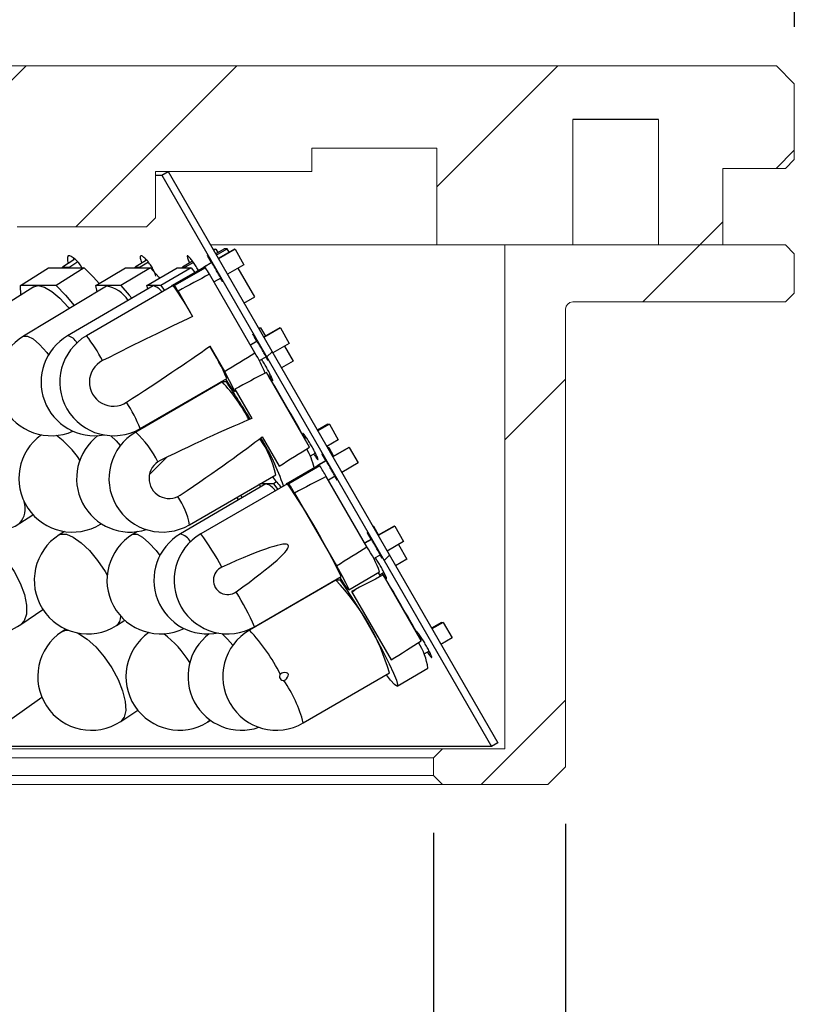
# Model space of a CAD drawing. Header units: millimetres. Extents: x -201 to 202, y 143 to 428.
# Tile 13 of 19: x 104 to 115, y 314 to 328. Entities that reach past the tile are written whole.
import ezdxf

# ---------------------------------------------------------------- set-up
doc = ezdxf.new("R2010")
doc.units = ezdxf.units.MM
doc.header["$LTSCALE"] = 0.25
doc.layers.get('0').update_dxf_attribs({"lineweight": 30})
for name, color, linetype, lineweight in [('BASE', 7, 'Continuous', 20), ('COVER', 7, 'Continuous', 20), ('DIMENSION', 6, 'Continuous', 9)]:
    doc.layers.add(name, color=color, linetype=linetype, lineweight=lineweight)
doc.layers.add('PCB ASSY', color=7, linetype='Continuous')
doc.styles.add('VS Standard', font='msgothic.ttc', dxfattribs={"height": 3})
doc.dimstyles.new('VS Standard x0.5', dxfattribs={"dimtxt": 3, "dimasz": 3, "dimexe": 0.5, "dimexo": 0.8, "dimgap": 0.5, "dimtad": 3, "dimlfac": 2, "dimrnd": 0.0001, "dimzin": 9, "dimdsep": 46, "dimtxsty": 'VS Standard', "dimcen": 0, "dimaunit": 1, "dimadec": 0, "dimazin": 2, "dimtfac": 1, "dimtmove": 0, "dimatfit": 3, "dimfxl": 1, "dimtolj": 1, "dimtzin": 0, "dimarcsym": 0})
pattern_1 = [(45, (-141.3893, 164.1277), (-2.245064, 2.245064), [])]

# ---------------------------------------------------------------- blocks, each defined once
blk = doc.blocks.new('*D324')
at = {"layer": 'Defpoints', "color": 0}
for p in [(115.067, 346.794), (55.067, 327.22), (115.067, 327.22)]:
    blk.add_point(p, dxfattribs=at)
at = {"layer": 'DIMENSION', "color": 0, "lineweight": -2}
for p, q in [((55.067, 328.02), (55.067, 347.294)), ((115.067, 328.02), (115.067, 347.294)), ((58.067, 346.794), (112.067, 346.794))]:
    blk.add_line(p, q, dxfattribs=at)
at = {"layer": 'DIMENSION', "color": 0}
for points in [[(58.067, 347.294), (58.067, 346.294), (55.067, 346.794)], [(112.067, 346.294), (112.067, 347.294), (115.067, 346.794)]]:
    blk.add_solid(points, dxfattribs=at)
at = {"layer": 'DIMENSION', "color": 0, "insert": (85.067, 349.039), "char_height": 3, "attachment_point": 5, "style": 'VS Standard'}
blk.add_mtext('\\A1;φ\\A1;120', dxfattribs=at)
blk = doc.blocks.new('*D326')
at = {"layer": 'Defpoints', "color": 0}
for p in [(60.985, 319.642), (59.992, 317.42), (110.142, 317.42), (91.158, 307.833), (93.307, 300.97)]:
    blk.add_point(p, dxfattribs=at)
at = {"layer": 'DIMENSION', "color": 0, "lineweight": -2}
blk.add_arc((64.83, 317.42), 28.02, 336.1242, 353.8626, dxfattribs=at)
at = {"layer": 'DIMENSION', "color": 0}
for points in [[(93.188, 314.398), (92.19, 314.451), (92.849, 317.42)], [(90.006, 306.306), (90.897, 305.853), (89.092, 303.405)]]:
    blk.add_solid(points, dxfattribs=at)
at = {"layer": 'DIMENSION', "color": 0, "insert": (89.911, 310.697), "char_height": 3, "attachment_point": 5, "rotation": 74.9934, "style": 'VS Standard'}
blk.add_mtext('\\A1;30%%d', dxfattribs=at)
blk = doc.blocks.new('*D327')
at = {"layer": 'Defpoints', "color": 0}
for p in [(60.117, 317.545), (110.017, 317.545), (110.017, 296.291)]:
    blk.add_point(p, dxfattribs=at)
at = {"layer": 'DIMENSION', "color": 0, "lineweight": -2}
for p, q in [((60.117, 316.745), (60.117, 295.791)), ((110.017, 316.745), (110.017, 295.791)), ((63.117, 296.291), (107.017, 296.291))]:
    blk.add_line(p, q, dxfattribs=at)
at = {"layer": 'DIMENSION', "color": 0}
for points in [[(63.117, 296.791), (63.117, 295.791), (60.117, 296.291)], [(107.017, 295.791), (107.017, 296.791), (110.017, 296.291)]]:
    blk.add_solid(points, dxfattribs=at)
at = {"layer": 'DIMENSION', "color": 0, "insert": (85.067, 298.534), "char_height": 3, "attachment_point": 5, "style": 'VS Standard'}
blk.add_mtext('\\A1;φ\\A1;99.8', dxfattribs=at)
blk = doc.blocks.new('*D328')
at = {"layer": 'Defpoints', "color": 0}
for p in [(58.267, 317.67), (111.867, 317.67), (111.867, 286.714)]:
    blk.add_point(p, dxfattribs=at)
at = {"layer": 'DIMENSION', "color": 0, "lineweight": -2}
for p, q in [((58.267, 316.87), (58.267, 286.214)), ((111.867, 316.87), (111.867, 286.214)), ((61.267, 286.714), (108.867, 286.714))]:
    blk.add_line(p, q, dxfattribs=at)
at = {"layer": 'DIMENSION', "color": 0}
for points in [[(61.267, 287.214), (61.267, 286.214), (58.267, 286.714)], [(108.867, 286.214), (108.867, 287.214), (111.867, 286.714)]]:
    blk.add_solid(points, dxfattribs=at)
at = {"layer": 'DIMENSION', "color": 0, "insert": (85.067, 288.959), "char_height": 3, "attachment_point": 5, "style": 'VS Standard'}
blk.add_mtext('\\A1;φ\\A1;107.2', dxfattribs=at)

msp = doc.modelspace()

# ---------------------------------------------------------------- hatches: boundary and pattern name
at = {"layer": 'BASE'}
h = msp.add_hatch(dxfattribs=at)
h.set_pattern_fill('ANSI31', color=256, style=0)
h.set_pattern_definition(pattern_1)
h.paths.add_polyline_path([(114.9416, 326.0353), (115.0666, 326.1603), (115.0666, 327.2203), (114.8166, 327.4703), (104.3166, 327.4703), (104.0666, 327.2203), (104.0666, 325.3453), (104.1916, 325.2203), (106.0016, 325.2203), (106.1266, 325.3453), (106.1266, 325.9953), (108.3166, 325.9953), (108.3166, 326.3203), (110.0666, 326.3203), (110.0666, 324.9703), (111.9666, 324.9703), (111.9666, 326.7203), (113.1666, 326.7203), (113.1666, 324.9703), (114.0666, 324.9703), (114.0666, 326.0353)], flags=0)
at = {"layer": 'COVER'}
h = msp.add_hatch(dxfattribs=at)
h.set_pattern_fill('ANSI31', color=256, style=0)
h.set_pattern_definition(pattern_1)
edge = h.paths.add_edge_path(flags=0)
edge.add_line((111.0166, 324.9703), (111.0166, 317.9203))
edge.add_line((111.0166, 317.9203), (110.1416, 317.9203))
edge.add_line((110.1416, 317.9203), (110.0166, 317.7953))
edge.add_line((110.0166, 317.7953), (110.0166, 317.5453))
edge.add_line((110.0166, 317.5453), (110.1416, 317.4203))
edge.add_line((110.1416, 317.4203), (111.6166, 317.4203))
edge.add_line((111.6166, 317.4203), (111.8666, 317.6703))
edge.add_line((111.8666, 317.6703), (111.8666, 324.0703))
edge.add_arc((111.9666, 324.0703), 0.1, 90, 180, ccw=False)
edge.add_line((111.9666, 324.1703), (114.9416, 324.1703))
edge.add_line((114.9416, 324.1703), (115.0666, 324.2953))
edge.add_line((115.0666, 324.2953), (115.0666, 324.8453))
edge.add_line((115.0666, 324.8453), (114.9416, 324.9703))
edge.add_line((114.9416, 324.9703), (111.0166, 324.9703))
at = {"layer": 'PCB ASSY'}
h = msp.add_hatch(dxfattribs=at)
h.set_pattern_fill('ANSI31', color=256, style=0)
h.set_pattern_definition(pattern_1)
h.paths.add_polyline_path([(110.9166, 318.0047), (106.3032, 325.9953), (106.2166, 325.9453), (110.83, 317.9547)], flags=0)
h = msp.add_hatch(dxfattribs=at)
h.set_pattern_fill('ANSI31', color=256, style=0)
h.set_pattern_definition(pattern_1)
edge = h.paths.add_edge_path(flags=0)
edge.add_ellipse((85.0666, 309.4254), major_axis=(29.4131, 16.9908), ratio=0.0283356, start_angle=1.30629, end_angle=1.36938)
edge.add_line((107.2376, 322.9495), (107.4751, 322.5384))
edge.add_ellipse((85.0666, 309.4254), major_axis=(22.9193, 13.2396), ratio=0.0283356, start_angle=0.32196, end_angle=0.65187)
edge.add_arc((106.3182, 321.7016), 0.2802, 115.97676, 304.04981)
edge.add_ellipse((85.0666, 309.4254), major_axis=(22.9193, 13.2396), ratio=0.0283356, start_angle=359.34813, end_angle=359.67804)
edge.add_line((107.6211, 322.2857), (107.8585, 321.8746))
edge.add_ellipse((85.0666, 309.4254), major_axis=(29.4131, 16.9908), ratio=0.0283356, start_angle=358.63062, end_angle=358.69371)
edge.add_line((108.283, 322.1397), (107.6794, 323.1848))
h = msp.add_hatch(dxfattribs=at)
h.set_pattern_fill('ANSI31', color=256, style=0)
h.set_pattern_definition(pattern_1)
edge = h.paths.add_edge_path(flags=0)
edge.add_ellipse((85.0666, 305.7303), major_axis=(29.4131, 16.9908), ratio=0.0283356, start_angle=358.86165, end_angle=358.92381)
edge.add_line((109.8477, 319.4312), (109.3156, 320.3522))
edge.add_ellipse((85.0666, 305.7303), major_axis=(29.4131, 16.9908), ratio=0.0283356, start_angle=1.07619, end_angle=1.13835)
edge.add_line((108.8721, 320.12), (109.4249, 319.163))

# ---------------------------------------------------------------- linework, layer by layer
at = {"color": 7, "linetype": 'Continuous', "lineweight": 25}
msp.add_line((113.1666, 326.7203), (111.9666, 326.7203), dxfattribs=at)
at = {"layer": 'BASE'}
for p, q in [((65.8166, 327.4703), (104.3166, 327.4703)), ((104.0666, 327.2203), (104.3166, 327.4703)), ((114.8166, 327.4703), (104.3166, 327.4703)), ((114.8166, 327.4703), (115.0666, 327.2203)), ((115.0666, 326.1603), (115.0666, 327.2203)), ((111.9666, 324.9703), (111.9666, 326.7203)), ((113.1666, 326.7203), (113.1666, 324.9703)), ((108.3166, 326.3203), (110.0666, 326.3203)), ((108.3166, 325.9953), (108.3166, 326.3203)), ((110.0666, 326.3203), (110.0666, 324.9703)), ((115.0666, 326.1603), (114.9416, 326.0353)), ((106.1266, 325.9953), (108.3166, 325.9953)), ((106.1266, 325.3453), (106.1266, 325.9953)), ((114.0666, 326.0353), (114.9416, 326.0353)), ((114.0666, 324.9703), (114.0666, 326.0353)), ((106.1266, 325.3453), (106.0016, 325.2203)), ((104.1916, 325.2203), (106.0016, 325.2203)), ((110.0666, 324.9703), (106.8949, 324.9703)), ((110.0666, 324.9703), (111.9666, 324.9703)), ((113.1666, 324.9703), (114.0666, 324.9703)), ((111.8666, 317.6703), (111.6166, 317.4203))]:
    msp.add_line(p, q, dxfattribs=at)
at = {"layer": 'COVER'}
for p, q in [((111.0166, 324.9703), (114.9416, 324.9703)), ((111.0166, 317.9203), (111.0166, 324.9703)), ((114.9416, 324.9703), (115.0666, 324.8453)), ((115.0666, 324.8453), (115.0666, 324.2953)), ((114.9416, 324.1703), (111.9666, 324.1703)), ((115.0666, 324.2953), (114.9416, 324.1703)), ((111.8666, 324.0703), (111.8666, 317.6703)), ((59.9916, 317.9203), (110.1416, 317.9203)), ((110.0166, 317.7953), (110.1416, 317.9203)), ((110.1416, 317.9203), (111.0166, 317.9203)), ((110.0166, 317.7953), (60.1166, 317.7953)), ((110.0166, 317.5453), (110.0166, 317.7953)), ((110.1416, 317.4203), (59.9916, 317.4203)), ((60.1166, 317.5453), (110.0166, 317.5453)), ((110.1416, 317.4203), (110.0166, 317.5453)), ((111.6166, 317.4203), (110.1416, 317.4203))]:
    msp.add_line(p, q, dxfattribs=at)
msp.add_arc((111.9666, 324.0703), 0.1, 90, 180, dxfattribs=at)
at = {"layer": 'PCB ASSY'}
for p, q in [((106.2166, 325.9453), (106.3032, 325.9953)), ((106.3032, 325.9953), (110.9166, 318.0047)), ((106.1266, 325.9453), (106.2166, 325.9453)), ((106.2166, 325.9453), (110.83, 317.9547)), ((106.932, 324.9073), (106.9315, 324.907)), ((106.932, 324.9073), (106.9727, 324.9073)), ((106.9727, 324.9073), (106.9418, 324.8892)), ((106.9685, 324.8429), (107.0893, 324.9129)), ((106.9727, 324.9073), (106.9993, 324.8607)), ((106.979, 324.8248), (107.1309, 324.9129)), ((107.2327, 324.9073), (107.0067, 324.7768)), ((107.2409, 324.9073), (107.0087, 324.7732)), ((107.1309, 324.9129), (107.0893, 324.9129)), ((107.1587, 324.8646), (107.1309, 324.9129)), ((107.2327, 324.9073), (107.2409, 324.9073)), ((107.2409, 324.9073), (107.3658, 324.6908)), ((104.986, 324.7591), (104.8254, 324.6573)), ((105.0426, 324.7296), (104.9286, 324.6573)), ((106.0042, 324.7547), (105.8429, 324.6573)), ((106.0295, 324.7261), (105.9154, 324.6573)), ((106.6457, 324.7398), (106.5048, 324.6573)), ((106.6579, 324.7231), (106.5455, 324.6573)), ((106.915, 324.7238), (106.7999, 324.6573)), ((106.9171, 324.7203), (106.8081, 324.6573)), ((106.8738, 324.7879), (106.9117, 324.7219)), ((104.2382, 324.3987), (104.6326, 324.6487)), ((104.6326, 324.6487), (104.83, 324.6487)), ((105.1305, 324.6487), (104.7361, 324.3987)), ((104.83, 324.6487), (104.8254, 324.6573)), ((104.8254, 324.6573), (104.9286, 324.6573)), ((104.83, 324.6487), (104.9332, 324.6487)), ((104.9286, 324.6573), (104.9332, 324.6487)), ((104.9332, 324.6487), (105.1305, 324.6487)), ((105.2944, 324.3987), (105.7088, 324.6487)), ((106.059, 324.6487), (105.6447, 324.3987)), ((105.7088, 324.6487), (105.8476, 324.6487)), ((105.8476, 324.6487), (105.8429, 324.6573)), ((105.8429, 324.6573), (105.9154, 324.6573)), ((105.8476, 324.6487), (105.9202, 324.6487)), ((105.9154, 324.6573), (105.9202, 324.6487)), ((105.9202, 324.6487), (106.059, 324.6487)), ((106.0046, 324.3987), (106.4318, 324.6487)), ((106.6284, 324.6487), (106.2011, 324.3987)), ((106.3565, 324.3987), (106.7893, 324.6487)), ((106.8287, 324.6487), (106.396, 324.3987)), ((106.4318, 324.6487), (106.5097, 324.6487)), ((106.5097, 324.6487), (106.5048, 324.6573)), ((106.5048, 324.6573), (106.5455, 324.6573)), ((106.5097, 324.6487), (106.5505, 324.6487)), ((106.5455, 324.6573), (106.5505, 324.6487)), ((106.5505, 324.6487), (106.6284, 324.6487)), ((106.6284, 324.6487), (106.6786, 324.5841)), ((106.7893, 324.6487), (106.8049, 324.6487)), ((106.7999, 324.6573), (106.8081, 324.6573)), ((106.8049, 324.6487), (106.7999, 324.6573)), ((106.8049, 324.6487), (106.8131, 324.6487)), ((106.8081, 324.6573), (106.8131, 324.6487)), ((106.8131, 324.6487), (106.8287, 324.6487)), ((107.3658, 324.6908), (107.1337, 324.5567)), ((107.5166, 324.2417), (107.2853, 324.6443)), ((107.5186, 323.4606), (106.8845, 324.5582)), ((107.0411, 324.5032), (106.9475, 324.4492)), ((107.0383, 324.5016), (107.0654, 324.4544)), ((104.4272, 324.3826), (103.3228, 323.6826)), ((104.4872, 324.3987), (104.2382, 324.3987)), ((104.2451, 324.2672), (104.2382, 324.3987)), ((105.441, 324.3913), (104.2807, 323.6913)), ((104.7361, 324.3987), (104.4872, 324.3987)), ((106.0941, 324.3965), (104.8978, 323.6965)), ((106.3759, 324.3986), (105.1641, 323.6986)), ((105.4696, 324.3987), (105.2944, 324.3987)), ((105.3111, 324.313), (105.2944, 324.3987)), ((105.6447, 324.3987), (105.4696, 324.3987)), ((106.0206, 324.3535), (106.0046, 324.3987)), ((106.1029, 324.3987), (106.0046, 324.3987)), ((106.2011, 324.3987), (106.1029, 324.3987)), ((106.2011, 324.3987), (106.2553, 324.3289)), ((106.3762, 324.3987), (106.3565, 324.3987)), ((106.396, 324.3987), (106.3762, 324.3987)), ((106.4435, 324.3218), (106.6478, 323.968)), ((107.366, 324.1544), (107.5166, 324.2417)), ((107.5663, 323.8075), (107.5993, 323.8075)), ((107.5993, 323.8075), (107.5746, 323.7931)), ((107.5993, 323.8075), (107.6656, 323.6909)), ((107.8674, 323.8075), (107.6416, 323.6771)), ((107.8755, 323.8075), (107.6437, 323.6735)), ((107.8674, 323.8075), (107.8755, 323.8075)), ((107.8755, 323.8075), (108.0005, 323.591)), ((107.5497, 323.624), (107.4556, 323.5696)), ((107.5518, 323.6204), (107.4577, 323.5661)), ((106.8891, 323.5504), (107.0934, 323.1966)), ((108.0005, 323.591), (107.7686, 323.457)), ((107.9339, 323.5525), (108.0542, 323.3433)), ((107.6758, 323.4034), (107.5794, 323.3477)), ((108.0542, 323.3433), (107.8895, 323.2477)), ((105.9144, 322.3997), (107.1262, 323.0997)), ((108.283, 322.1397), (107.6794, 323.1848)), ((107.7327, 323.1568), (107.7058, 323.1412)), ((107.0575, 323.0503), (105.8509, 322.3503)), ((106.8839, 322.9496), (106.8768, 322.9557)), ((106.9669, 323.0077), (106.9686, 322.9988)), ((107.0606, 323.0511), (107.0421, 323.0511)), ((107.0575, 323.0503), (107.0606, 323.0511)), ((107.1198, 323.0511), (107.0606, 323.0511)), ((107.1321, 323.0583), (107.1198, 323.0511)), ((107.2376, 322.9495), (107.4751, 322.5384)), ((107.2325, 322.9157), (107.251, 322.9264)), ((108.5372, 322.4599), (108.3927, 322.3761)), ((108.5617, 322.4599), (108.3989, 322.3655)), ((108.5372, 322.4599), (108.5617, 322.4599)), ((108.5617, 322.4599), (108.6861, 322.2434)), ((107.6211, 322.2857), (107.8585, 321.8746)), ((108.2312, 322.2824), (108.2107, 322.2705)), ((108.2374, 322.2718), (108.2167, 322.2598)), ((108.6861, 322.2434), (108.5237, 322.1492)), ((108.5313, 322.136), (108.5514, 322.136)), ((108.5514, 322.136), (108.5364, 322.1273)), ((108.5514, 322.136), (108.6208, 322.0141)), ((108.8318, 322.136), (108.6065, 322.0059)), ((108.84, 322.136), (108.6085, 322.0023)), ((108.8318, 322.136), (108.84, 322.136)), ((108.84, 322.136), (108.965, 321.9195)), ((108.3647, 322.0569), (108.2916, 322.0146)), ((107.9556, 321.6274), (108.3884, 321.8774)), ((108.4279, 321.8774), (107.9951, 321.6274)), ((108.3884, 321.8774), (108.4041, 321.8774)), ((108.5142, 321.9525), (108.3991, 321.886)), ((108.4041, 321.8774), (108.3991, 321.886)), ((108.3991, 321.886), (108.4072, 321.886)), ((108.4041, 321.8774), (108.4122, 321.8774)), ((108.5163, 321.949), (108.4072, 321.886)), ((108.4072, 321.886), (108.4122, 321.8774)), ((108.4122, 321.8774), (108.4279, 321.8774)), ((108.965, 321.9195), (108.7335, 321.7858)), ((106.6036, 321.0529), (107.8102, 321.7529)), ((109.0863, 320.7466), (108.5177, 321.7311)), ((108.6403, 321.732), (108.548, 321.6786)), ((107.6727, 321.6252), (106.4765, 320.9252)), ((107.975, 321.6273), (106.7632, 320.9273)), ((107.5992, 321.5822), (107.5832, 321.6274)), ((107.6815, 321.6274), (107.5939, 321.6274)), ((107.7798, 321.6274), (107.6815, 321.6274)), ((107.8228, 321.6526), (107.7798, 321.6274)), ((107.7798, 321.6274), (107.8401, 321.5493)), ((107.9754, 321.6274), (107.9556, 321.6274)), ((107.9951, 321.6274), (107.9754, 321.6274)), ((107.2618, 321.4347), (107.2905, 321.4015)), ((107.3161, 321.4662), (107.3428, 321.4321)), ((108.0751, 321.4972), (108.6627, 320.4801)), ((104.2297, 321.0741), (104.414, 321.1948)), ((105.3697, 321.07), (105.3606, 321.0633)), ((105.3606, 321.0633), (105.3706, 321.0695)), ((109.1663, 321.0362), (109.1779, 321.0362)), ((109.1779, 321.0362), (109.1692, 321.0311)), ((109.1779, 321.0362), (109.2493, 320.9107)), ((109.4665, 321.0362), (109.2414, 320.9061)), ((109.4747, 321.0362), (109.2434, 320.9026)), ((109.4665, 321.0362), (109.4747, 321.0362)), ((109.4747, 321.0362), (109.5996, 320.8197)), ((104.8566, 320.9597), (104.7802, 320.9113)), ((105.8756, 320.9585), (105.8118, 320.92)), ((109.1489, 320.8527), (109.056, 320.7991)), ((109.151, 320.8492), (109.0581, 320.7955)), ((109.5996, 320.8197), (109.3684, 320.6861)), ((109.5279, 320.7783), (109.6465, 320.572)), ((109.2749, 320.6321), (109.1785, 320.5764)), ((109.6465, 320.572), (109.4875, 320.4798)), ((107.5135, 319.6284), (108.7253, 320.3284)), ((108.8316, 320.1444), (109.2644, 320.3944)), ((109.2438, 320.3825), (109.2768, 320.332)), ((109.325, 320.3855), (109.2648, 320.3506)), ((109.8477, 319.4312), (109.3156, 320.3522)), ((108.6498, 320.2791), (107.4432, 319.5791)), ((108.6529, 320.2799), (108.6412, 320.2799)), ((108.7121, 320.2799), (108.6529, 320.2799)), ((108.7294, 320.2899), (108.7121, 320.2799)), ((108.8721, 320.12), (109.4249, 319.163)), ((104.2417, 319.6576), (104.5529, 319.8692)), ((105.5833, 319.6444), (105.6999, 319.7183)), ((110.1295, 319.6887), (109.9908, 319.6082)), ((110.154, 319.6887), (109.9969, 319.5975)), ((110.1295, 319.6887), (110.154, 319.6887)), ((110.154, 319.6887), (110.2784, 319.4722)), ((104.8742, 319.5938), (104.8192, 319.5578)), ((109.8235, 319.5111), (109.8082, 319.5022)), ((109.8297, 319.5005), (109.8142, 319.4915)), ((110.2784, 319.4722), (110.1218, 319.3813)), ((109.957, 319.2857), (109.8839, 319.2433)), ((108.1959, 318.2816), (109.4025, 318.9816)), ((109.5091, 318.7978), (109.9401, 319.0478)), ((104.085, 318.3189), (104.5382, 318.6407)), ((105.6408, 318.3028), (105.8803, 318.4597)), ((106.858, 318.292), (106.8997, 318.3177)), ((110.9166, 318.0047), (110.83, 317.9547)), ((110.83, 317.9547), (59.3032, 317.9547))]:
    msp.add_line(p, q, dxfattribs=at)
at = {"layer": 'PCB ASSY', "elevation": 0, "flags": 128}
for points in [[(105.1305, 324.6487), (105.2626, 324.5164), (105.3398, 324.426)], [(106.059, 324.6487), (106.1761, 324.5164), (106.1857, 324.5046)], [(104.4272, 324.3826), (104.4872, 324.3987), (104.5749, 324.3782), (104.6785, 324.3183), (104.7916, 324.2226), (104.9071, 324.0972), (104.9224, 324.0784)], [(104.7361, 324.3987), (104.8682, 324.2664), (104.99, 324.1192)], [(105.6447, 324.3987), (105.7617, 324.2664), (105.7968, 324.2225)], [(104.2807, 323.6913), (104.2849, 323.6935), (104.3394, 323.6935), (104.4147, 323.653), (104.5058, 323.5746), (104.6072, 323.4632), (104.632, 323.4326)], [(107.0934, 323.1966), (107.1594, 323.0734), (107.2055, 322.983), (107.2296, 322.9297), (107.2305, 322.9161), (107.2082, 322.943), (107.1636, 323.009), (107.1114, 323.0912)], [(105.504, 322.3), (105.5788, 322.2271), (105.6353, 322.1622)], [(103.3984, 320.8981), (103.4545, 320.9222), (103.5537, 320.9222), (103.6697, 320.8818), (103.7952, 320.8033), (103.9222, 320.6919), (104.0428, 320.5544), (104.1494, 320.3996), (104.2353, 320.2371), (104.2951, 320.0771), (104.3251, 319.9298), (104.3233, 319.8044), (104.2899, 319.7087), (104.2417, 319.6576)], [(104.7802, 320.9113), (104.8041, 320.9222), (104.8817, 320.9222), (104.9781, 320.8818), (105.0873, 320.8033), (105.2025, 320.6919), (105.3164, 320.5544), (105.4218, 320.3996), (105.4526, 320.348)], [(105.8118, 320.92), (105.816, 320.9222), (105.8706, 320.9222), (105.9458, 320.8818), (106.0369, 320.8033), (106.1383, 320.6919), (106.1909, 320.6258)], [(108.6627, 320.4801), (108.737, 320.3427), (108.7917, 320.2378), (108.8238, 320.1706), (108.8318, 320.1446), (108.8152, 320.1611), (108.7749, 320.2192), (108.7129, 320.3161), (108.7105, 320.3199)], [(108.7121, 320.2799), (108.8029, 320.1476), (108.9049, 319.9894), (109.013, 319.8133), (109.1217, 319.6281), (109.2257, 319.443), (109.3197, 319.2672), (109.399, 319.1096), (109.4597, 318.978), (109.4987, 318.8791), (109.5141, 318.8176), (109.5051, 318.7968), (109.4721, 318.8176), (109.4169, 318.8791), (109.3582, 318.9559)], [(104.8192, 319.5578), (104.8576, 319.5747), (104.9078, 319.5797)], [(105.0379, 319.5418), (105.0526, 319.5342), (105.1702, 319.4558), (105.2916, 319.3444), (105.4091, 319.2069), (105.5153, 319.052), (105.6036, 318.8895), (105.6684, 318.7296), (105.7057, 318.5823), (105.7131, 318.4569), (105.6901, 318.3612), (105.6408, 318.3028)], [(107.058, 319.5322), (107.137, 319.4558), (107.2113, 319.3691)], [(106.8878, 318.3263), (106.8699, 318.3012), (106.858, 318.292)]]:
    msp.add_lwpolyline(points, dxfattribs=at)
at = {"layer": 'PCB ASSY'}
for centre, radius, start, end in [((97.038, 318.5446), 11.5376, 31.41385, 31.94142), ((105.3785, 323.9678), 0.4281, 31.47923, 81.60407), ((106.05, 324.2056), 0.1959, 31.216, 77.0098), ((103.0674, 322.0109), 4.0804, 28.66277, 35.81604), ((96.9284, 318.4949), 11.1575, 31.48271, 31.94689), ((104.6682, 323.0491), 0.75, 121.10382, 293.92981), ((105.2766, 323.0491), 0.75, 120.33473, 280.08355), ((105.5392, 323.0491), 0.75, 120.01329, 300.01329), ((104.8555, 323.5034), 0.1977, 28.80656, 77.65179), ((102.9737, 322.0495), 2.7417, 28.30791, 36.9748), ((103.9635, 321.7235), 3.4491, 23.51519, 31.98182), ((105.5392, 323.0491), 0.3366, 116.77804, 303.24854), ((105.1829, 322.0897), 2.7083, 23.65604, 30.40922), ((82.3769, 307.8716), 29.5755, 28.84419, 31.18239), ((105.4152, 321.4829), 2.2731, 27.22222, 43.62264), ((100.6197, 318.5239), 7.9212, 30.37744, 34.85682), ((103.838, 321.5574), 2.2408, 22.08042, 32.69003), ((103.8189, 321.7016), 0.75, 123.21079, 303.21079), ((104.9668, 321.7016), 0.75, 125.54812, 301.66999), ((103.8601, 321.132), 1.4657, 34.37086, 53.01009), ((105.7742, 321.7016), 0.75, 127.00436, 287.5805), ((106.2272, 321.7016), 0.75, 120.1199, 300.1199), ((104.8035, 321.2422), 1.5248, 26.99391, 46.61546), ((106.4751, 321.4676), 1.3652, 12.06075, 35.44669), ((104.4699, 320.3785), 3.6595, 19.43395, 31.13993), ((107.0109, 321.4655), 1.3948, 16.22616, 27.78991), ((106.3182, 321.7016), 0.2802, 115.97676, 304.04981), ((97.3405, 314.972), 13.062, 31.16241, 31.91531), ((108.4212, 322.1544), 0.7823, 213.10432, 227.36358), ((107.6252, 321.4254), 0.2054, 29.96909, 76.61625), ((99.6778, 315.9708), 10.0422, 25.7172, 34.28281), ((97.2761, 314.9493), 12.6291, 31.23025, 31.92329), ((105.5979, 320.8697), 1.0223, 10.3232, 34.53906), ((103.9877, 321.2803), 0.3179, 319.57025, 17.88641), ((103.82, 320.2779), 0.75, 124.21076, 304.21076), ((105.1818, 320.2779), 0.75, 122.36853, 302.36853), ((106.1993, 320.2779), 0.75, 121.10382, 295.93176), ((106.8552, 320.2779), 0.75, 120.33473, 282.0063), ((107.1384, 320.2779), 0.75, 120.01329, 300.01329), ((106.4298, 320.7202), 0.2102, 27.29439, 77.17217), ((103.7472, 318.7069), 3.7452, 27.932, 36.3599), ((107.6397, 319.7943), 1.732, 20.2743, 33.3588), ((107.1384, 320.2779), 0.201, 114.16538, 305.8612), ((83.0362, 304.5575), 30.6608, 29.01939, 31.00719), ((106.4066, 318.1106), 3.1199, 16.21016, 44.02964), ((104.0833, 318.125), 3.7452, 23.66667, 32.09458), ((105.4946, 319.763), 0.1481, 306.78732, 4.92772), ((105.23, 318.9303), 0.75, 123.21079, 303.21079), ((106.4642, 318.9303), 0.75, 124.84003, 301.66999), ((105.3058, 318.3063), 1.5407, 32.24061, 52.53218), ((107.3324, 318.9303), 0.75, 127.13431, 288.95186), ((107.8195, 318.9303), 0.75, 120.1199, 300.1199), ((105.4957, 317.7577), 2.6665, 26.86793, 43.0832), ((109.0803, 318.9325), 0.8675, 7.6396, 33.05024), ((107.9174, 318.9303), 0.0539, 96.85852, 323.16806), ((106.3985, 317.8191), 1.8559, 14.43045, 34.74238)]:
    msp.add_arc(centre, radius, start, end, dxfattribs=at)
for centre, major_axis, start_param, end_param in [((85.0666, 311.2229), (29.4131, 16.9908), 0.7188623, 0.7409469), ((85.0666, 311.2229), (22.9193, 13.2396), 0.3274006, 0.4646752), ((85.0666, 311.2229), (22.9193, 13.2396), 5.8185101, 5.9557847), ((85.0666, 311.2229), (29.4131, 16.9908), 5.5422384, 5.564323), ((85.0666, 309.4254), (29.4131, 16.9908), 0.6776286, 0.7007855), ((85.0666, 309.4254), (22.9193, 13.2396), 0.195772, 0.3818321), ((85.0666, 309.4254), (22.9193, 13.2396), 5.9013532, 6.0874133), ((85.0666, 309.4254), (29.4131, 16.9908), 5.5823998, 5.6055567), ((85.0666, 307.5279), (29.4131, 16.9908), 0.6317972, 0.6563223), ((85.0666, 307.5279), (22.9193, 13.2396), 6.0132792, 6.5530914), ((85.0666, 307.5279), (29.4131, 16.9908), 5.626863, 5.6513881), ((85.0666, 305.7303), (29.4131, 16.9908), 0.5854317, 0.6115694), ((85.0666, 305.7303), (29.4131, 16.9908), 5.6716159, 5.6977536), ((85.0666, 305.7303), (22.9193, 13.2396), 6.2170258, 6.3493448)]:
    msp.add_ellipse(centre, major_axis=major_axis, ratio=0.0283356, start_param=start_param, end_param=end_param, dxfattribs=at)
for points, knots in [([(105.0994, 324.6487), (105.095, 324.6567), (105.085, 324.6751), (105.0655, 324.7029), (105.0327, 324.7423), (104.9888, 324.7816), (104.9473, 324.8099), (104.9213, 324.8174), (104.9075, 324.8148), (104.8986, 324.8044), (104.8934, 324.7786), (104.8959, 324.7457), (104.9053, 324.7158), (104.9073, 324.7092)], [0, 0, 0, 0, 0.0519656, 0.1180412, 0.1881731, 0.3529218, 0.5178404, 0.5881959, 0.654457, 0.7205559, 0.7904483, 0.9537369, 1, 1, 1, 1]), ([(104.9794, 324.7857), (104.9795, 324.7835), (104.98, 324.7759), (104.9835, 324.766), (104.986, 324.7591)], [0, 0, 0, 0, 0.2980203, 1, 1, 1, 1]), ([(106.1331, 324.5313), (106.126, 324.5527), (106.1158, 324.5832), (106.0938, 324.6293), (106.0762, 324.661), (106.0565, 324.6916), (106.0262, 324.7325), (105.9875, 324.775), (105.9519, 324.8069), (105.9307, 324.8174), (105.9203, 324.8169), (105.9146, 324.8085), (105.9137, 324.7854), (105.92, 324.7527), (105.9318, 324.7215), (105.935, 324.7129)], [0, 0, 0, 0, 0.1306543, 0.1861728, 0.2384328, 0.2906734, 0.3461228, 0.4763766, 0.6067863, 0.6624121, 0.7147924, 0.767037, 0.8222762, 0.9513369, 1, 1, 1, 1]), ([(106.7264, 324.6124), (106.7255, 324.6143), (106.7195, 324.6259), (106.7063, 324.649), (106.6876, 324.6799), (106.6597, 324.7223), (106.626, 324.7677), (106.5963, 324.8032), (106.5802, 324.8167), (106.5733, 324.8183), (106.571, 324.8119), (106.5746, 324.7915), (106.5857, 324.7591), (106.6004, 324.7266), (106.6052, 324.7161)], [0, 0, 0, 0, 0.0121279, 0.0745333, 0.1369186, 0.2031388, 0.3586943, 0.5144565, 0.5808895, 0.6434376, 0.7058144, 0.7717611, 0.9258418, 1, 1, 1, 1]), ([(107.0354, 324.514), (107.0247, 324.5334), (107.0095, 324.561), (106.9844, 324.6052), (106.9663, 324.6367), (106.9481, 324.6681), (106.9224, 324.7117), (106.8935, 324.7599), (106.8695, 324.7987), (106.8584, 324.8152), (106.8551, 324.8189), (106.8564, 324.8146), (106.8648, 324.797), (106.8813, 324.7651), (106.8997, 324.7314), (106.9065, 324.7189)], [0, 0, 0, 0, 0.1270906, 0.1810957, 0.2319341, 0.2827589, 0.336711, 0.4634517, 0.5903738, 0.644503, 0.6954605, 0.7462712, 0.7999842, 0.92548, 1, 1, 1, 1]), ([(107.0351, 324.4997), (107.0428, 324.4874), (107.055, 324.468), (107.0642, 324.4549), (107.0675, 324.4513), (107.066, 324.4557), (107.0578, 324.4726), (107.0446, 324.497), (107.0354, 324.514)], [0, 0, 0, 0, 0.219784, 0.3448556, 0.4633596, 0.5820412, 0.7076171, 1, 1, 1, 1]), ([(107.67, 323.4142), (107.6594, 323.4335), (107.6442, 323.4611), (107.6191, 323.5054), (107.601, 323.5368), (107.5828, 323.5683), (107.5571, 323.6119), (107.5281, 323.6601), (107.5042, 323.6989), (107.4931, 323.7153), (107.4898, 323.719), (107.4911, 323.7147), (107.4994, 323.6972), (107.516, 323.6653), (107.5344, 323.6316), (107.5412, 323.6191)], [0, 0, 0, 0, 0.1270792, 0.1810809, 0.2319172, 0.282741, 0.3366935, 0.4634406, 0.5903596, 0.6444917, 0.6954538, 0.7462692, 0.7999857, 0.9254799, 1, 1, 1, 1]), ([(107.7449, 323.1325), (107.7352, 323.1524), (107.7214, 323.1808), (107.6971, 323.2256), (107.6793, 323.2572), (107.6608, 323.2883), (107.6365, 323.3276), (107.6209, 323.3506), (107.6106, 323.3657)], [0, 0, 0, 0, 0.28825806, 0.41075197, 0.52606432, 0.64134619, 0.7637219, 1, 1, 1, 1]), ([(107.6697, 323.3999), (107.6775, 323.3875), (107.6897, 323.3682), (107.6989, 323.355), (107.7021, 323.3514), (107.7007, 323.3559), (107.6925, 323.3728), (107.6793, 323.3971), (107.67, 323.4142)], [0, 0, 0, 0, 0.2197813, 0.34485147, 0.46335127, 0.58202871, 0.70760339, 1, 1, 1, 1]), ([(107.709, 323.1431), (107.7141, 323.1355), (107.7325, 323.1081), (107.7517, 323.0829), (107.7652, 323.0682), (107.7702, 323.0658), (107.7705, 323.0713), (107.7647, 323.0896), (107.7531, 323.1149), (107.7449, 323.1325)], [0, 0, 0, 0, 0.0940558, 0.3399377, 0.4457418, 0.5459882, 0.6463861, 0.7526215, 1, 1, 1, 1]), ([(108.3768, 322.0327), (108.3671, 322.0526), (108.3533, 322.0809), (108.3291, 322.1257), (108.3113, 322.1573), (108.2927, 322.1885), (108.266, 322.2316), (108.2347, 322.2784), (108.2078, 322.3155), (108.1943, 322.3305), (108.1891, 322.3332), (108.1887, 322.3278), (108.1939, 322.3105), (108.2045, 322.287), (108.2117, 322.2711)], [0, 0, 0, 0, 0.13939929, 0.19863789, 0.25440453, 0.31015771, 0.36934318, 0.50838827, 0.64760349, 0.70698698, 0.76289853, 0.81865314, 0.87759147, 1, 1, 1, 1]), ([(108.341, 322.0432), (108.3461, 322.0356), (108.3644, 322.0082), (108.3836, 321.9831), (108.3971, 321.9684), (108.4021, 321.966), (108.4025, 321.9714), (108.3967, 321.9898), (108.385, 322.015), (108.3768, 322.0327)], [0, 0, 0, 0, 0.0940374, 0.3399317, 0.4457354, 0.5459791, 0.6463744, 0.7526094, 1, 1, 1, 1]), ([(108.6345, 321.7428), (108.6239, 321.7621), (108.6087, 321.7897), (108.5836, 321.834), (108.5656, 321.8654), (108.5473, 321.8968), (108.5216, 321.9405), (108.4926, 321.9887), (108.4686, 322.0274), (108.4576, 322.0439), (108.4543, 322.0476), (108.4556, 322.0433), (108.4639, 322.0257), (108.4805, 321.9938), (108.4989, 321.9602), (108.5057, 321.9476)], [0, 0, 0, 0, 0.127063, 0.1810599, 0.2318931, 0.2827157, 0.3366688, 0.4634249, 0.5903395, 0.6444757, 0.6954444, 0.7462665, 0.7999877, 0.9254798, 1, 1, 1, 1]), ([(108.6342, 321.7285), (108.642, 321.7161), (108.6542, 321.6967), (108.6633, 321.6836), (108.6666, 321.68), (108.6652, 321.6844), (108.657, 321.7013), (108.6438, 321.7257), (108.6345, 321.7428)], [0, 0, 0, 0, 0.2197775, 0.3448457, 0.4633395, 0.582011, 0.7075839, 1, 1, 1, 1]), ([(109.2692, 320.6429), (109.2586, 320.6623), (109.2434, 320.6898), (109.2183, 320.7341), (109.2002, 320.7656), (109.182, 320.797), (109.1563, 320.8406), (109.1273, 320.8888), (109.1033, 320.9276), (109.0923, 320.944), (109.089, 320.9477), (109.0902, 320.9434), (109.0986, 320.9259), (109.1152, 320.894), (109.1335, 320.8603), (109.1404, 320.8478)], [0, 0, 0, 0, 0.127053, 0.181047, 0.2318784, 0.2827001, 0.3366536, 0.4634152, 0.5903272, 0.6444659, 0.6954386, 0.7462649, 0.799989, 0.9254797, 1, 1, 1, 1]), ([(109.3372, 320.3613), (109.3275, 320.3812), (109.3137, 320.4095), (109.2895, 320.4543), (109.2716, 320.4859), (109.2531, 320.5171), (109.2295, 320.5552), (109.2145, 320.5773), (109.2048, 320.5916)], [0, 0, 0, 0, 0.2922844, 0.4164971, 0.5334328, 0.6503442, 0.7744574, 1, 1, 1, 1]), ([(109.2689, 320.6286), (109.2767, 320.6163), (109.2889, 320.5969), (109.298, 320.5837), (109.3013, 320.5801), (109.2999, 320.5846), (109.2916, 320.6015), (109.2784, 320.6259), (109.2692, 320.6429)], [0, 0, 0, 0, 0.2197752, 0.3448421, 0.4633322, 0.5820001, 0.707572, 1, 1, 1, 1]), ([(109.3014, 320.3718), (109.3064, 320.3642), (109.3248, 320.3368), (109.344, 320.3116), (109.3575, 320.2969), (109.3625, 320.2945), (109.3628, 320.3), (109.3571, 320.3183), (109.3454, 320.3436), (109.3372, 320.3613)], [0, 0, 0, 0, 0.0940113, 0.3399231, 0.4457263, 0.5459663, 0.6463578, 0.7525923, 1, 1, 1, 1]), ([(109.9692, 319.2614), (109.9595, 319.2813), (109.9457, 319.3097), (109.9215, 319.3545), (109.9036, 319.386), (109.8851, 319.4173), (109.8584, 319.4603), (109.827, 319.5071), (109.8001, 319.5443), (109.7866, 319.5592), (109.7814, 319.5619), (109.781, 319.5565), (109.7862, 319.5392), (109.7968, 319.5157), (109.804, 319.4998)], [0, 0, 0, 0, 0.1393723, 0.198603, 0.2543646, 0.3101157, 0.3693024, 0.5083631, 0.6475722, 0.7069629, 0.7628854, 0.8186511, 0.877597, 1, 1, 1, 1]), ([(109.9333, 319.2719), (109.9384, 319.2644), (109.9567, 319.237), (109.9759, 319.2118), (109.9894, 319.1971), (109.9944, 319.1947), (109.9948, 319.2001), (109.989, 319.2185), (109.9773, 319.2437), (109.9692, 319.2614)], [0, 0, 0, 0, 0.09399525, 0.33991787, 0.44572073, 0.54595832, 0.64634754, 0.75258176, 1, 1, 1, 1])]:
    msp.add_open_spline(points, degree=3, knots=knots, dxfattribs=at)

# ---------------------------------------------------------------- dimensions: what is measured, and where the dimension line sits
at = {"layer": 'DIMENSION'}
for base, p1, p2, picture, middle in [((115.0666, 346.7945), (55.0666, 327.2203), (115.0666, 327.2203), '*D324', (85.0666, 346.7945)), ((111.8666, 286.7144), (58.2666, 317.6703), (111.8666, 317.6703), '*D328', (85.0666, 286.7144))]:
    dim = msp.add_linear_dim(base=base, p1=p1, p2=p2, text='φ\\A1;<>', dimstyle='VS Standard x0.5', dxfattribs=at)
    dim.commit()
    dim.dimension.update_dxf_attribs({"geometry": picture, "text_midpoint": middle, "dimtype": 160})
dim = msp.add_angular_dim_2l(base=(91.1582, 307.8329), line1=((110.1416, 317.4203), (59.9916, 317.4203)), line2=((60.9846, 319.6415), (93.3074, 300.9699)), dimstyle='VS Standard x0.5', override={"dimtad": 1}, dxfattribs=at)
dim.commit()
dim.dimension.update_dxf_attribs({"geometry": '*D326', "text_midpoint": (89.9106, 310.6968)})
dim = msp.add_linear_dim(base=(110.0166, 296.2906), p1=(60.1166, 317.5453), p2=(110.0166, 317.5453), text='φ\\A1;<>', dimstyle='VS Standard x0.5', dxfattribs=at)
dim.commit()
dim.dimension.update_dxf_attribs({"geometry": '*D327', "text_midpoint": (85.0666, 298.5342)})

doc.saveas('drawing.dxf')
